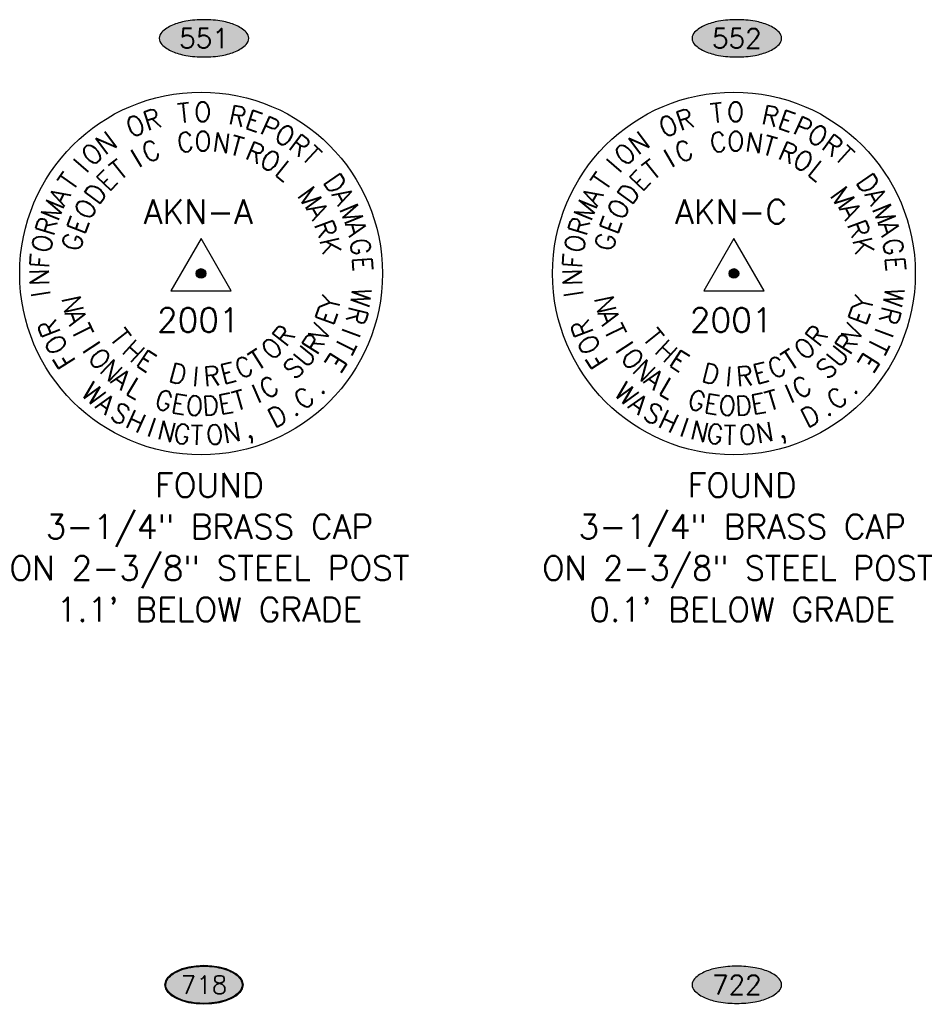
# Model space of a CAD drawing. Header units: feet. Extents: x 30669 to 99318, y 4696 to 26220.
# Tile 6 of 128: x 30669 to 32891, y 22124 to 24567. Entities that reach past the tile are written whole.
import ezdxf
from ezdxf.enums import TextEntityAlignment as Align

# ---------------------------------------------------------------- set-up
doc = ezdxf.new("R2010")
doc.units = ezdxf.units.FT
doc.header["$LTSCALE"] = 600
doc.header["$MEASUREMENT"] = 0
doc.layers.get('0').update_dxf_attribs({"linetype": 'CONTINUOUS'})
for name, color, linetype in [('EMASK', 155, 'CONTINUOUS'), ('ETRP', 2, 'CONTINUOUS'), ('ETRP-NUM', 2, 'CONTINUOUS')]:
    doc.layers.add(name, color=color, linetype=linetype)
doc.styles.add('L100', font='simplex', dxfattribs={"height": 60})
doc.styles.add('L80', font='simplex', dxfattribs={"height": 48})

# ---------------------------------------------------------------- blocks, each defined once
blk = doc.blocks.new('NUMOVAL')
at = {"layer": 'ETRP-NUM'}
h = blk.add_hatch(color=155, dxfattribs=at)
edge = h.paths.add_edge_path()
edge.add_spline(control_points=[(-21.12, 0), (-21.12, -1.01), (-20.81, -2.02), (-19.54, -4.01), (-18.58, -4.97), (-16.09, -6.72), (-14.56, -7.51), (-11.07, -8.82), (-9.11, -9.35), (-4.96, -10.07), (-2.77, -10.27), (1.63, -10.33), (3.84, -10.19), (8.06, -9.58), (10.07, -9.11), (13.7, -7.89), (15.32, -7.14), (18.01, -5.45), (19.07, -4.51), (20.43, -2.72), (20.83, -1.88), (21.19, -0.21), (21.15, 0.63), (20.65, 2.29), (20.18, 3.12), (18.81, 4.73), (17.9, 5.5), (15.71, 6.91), (14.42, 7.55), (11.56, 8.65), (9.98, 9.11), (6.63, 9.82), (4.86, 10.06), (0.54, 10.37), (-2.05, 10.33), (-7.03, 9.79), (-9.42, 9.29), (-13.69, 7.92), (-15.56, 7.04), (-18.19, 5.28), (-19.1, 4.46), (-20.43, 2.74), (-20.85, 1.86), (-21.09, 0.65), (-21.12, 0.32), (-21.12, 0)], knot_values=[0, 0, 0, 0, 0.308807, 0.308807, 0.617614, 0.617614, 0.926421, 0.926421, 1.235228, 1.235228, 1.544035, 1.544035, 1.852842, 1.852842, 2.161649, 2.161649, 2.470456, 2.470456, 2.779263, 2.779263, 3.0349, 3.0349, 3.290537, 3.290537, 3.546175, 3.546175, 3.801812, 3.801812, 4.057449, 4.057449, 4.313087, 4.313087, 4.568724, 4.568724, 4.926703, 4.926703, 5.284681, 5.284681, 5.64266, 5.64266, 5.913232, 5.913232, 6.183804, 6.183804, 6.283185, 6.283185, 6.283185, 6.283185], degree=3, periodic=0)
blk.add_ellipse((0, 0), major_axis=(-21.62, 0), ratio=0.499656)
at = {"layer": 'ETRP-NUM', "color": 155}
blk.add_open_spline([(-21.12, 0), (-21.12, -1.01), (-20.81, -2.02), (-19.54, -4.01), (-18.58, -4.97), (-16.09, -6.72), (-14.56, -7.51), (-11.07, -8.82), (-9.11, -9.35), (-4.96, -10.07), (-2.77, -10.27), (1.63, -10.33), (3.84, -10.19), (8.06, -9.58), (10.07, -9.11), (13.7, -7.89), (15.32, -7.14), (18.01, -5.45), (19.07, -4.51), (20.43, -2.72), (20.83, -1.88), (21.19, -0.21), (21.15, 0.63), (20.65, 2.29), (20.18, 3.12), (18.81, 4.73), (17.9, 5.5), (15.71, 6.91), (14.42, 7.55), (11.56, 8.65), (9.98, 9.11), (6.63, 9.82), (4.86, 10.06), (0.54, 10.37), (-2.05, 10.33), (-7.03, 9.79), (-9.42, 9.29), (-13.69, 7.92), (-15.56, 7.04), (-18.19, 5.28), (-19.1, 4.46), (-20.43, 2.74), (-20.85, 1.86), (-21.09, 0.65), (-21.12, 0.32), (-21.12, 0)], degree=3, knots=[0, 0, 0, 0, 0.308807, 0.308807, 0.617614, 0.617614, 0.926421, 0.926421, 1.235228, 1.235228, 1.544035, 1.544035, 1.852842, 1.852842, 2.161649, 2.161649, 2.470456, 2.470456, 2.779263, 2.779263, 3.0349, 3.0349, 3.290537, 3.290537, 3.546175, 3.546175, 3.801812, 3.801812, 4.057449, 4.057449, 4.313087, 4.313087, 4.568724, 4.568724, 4.926703, 4.926703, 5.284681, 5.284681, 5.64266, 5.64266, 5.913232, 5.913232, 6.183804, 6.183804, 6.283185, 6.283185, 6.283185, 6.283185], dxfattribs=at)
at = {"style": 'L100'}
blk.add_attdef('NUM', text='', height=10, dxfattribs=at).set_placement((0, 0), align=Align.MIDDLE_CENTER)
blk = doc.blocks.new('Ovalid')
at = {"layer": 'EMASK'}
h = blk.add_hatch(color=256, dxfattribs=at)
edge = h.paths.add_edge_path()
edge.add_arc((0.1493, 0), 0.0355, 0, 44.8308)
edge.add_arc((0.0788, -0.0701), 0.135, 44.8308, 67.3801)
edge.add_arc((0.0313, -0.184), 0.2583, 67.3801, 80.2078)
edge.add_arc((0, -0.3655), 0.4425, 80.2078, 90)
edge.add_arc((0, -0.3655), 0.4425, 90, 99.7922)
edge.add_arc((-0.0313, -0.184), 0.2583, 99.7922, 112.6199)
edge.add_arc((-0.0788, -0.0701), 0.135, 112.6199, 135.1692)
edge.add_arc((-0.1493, 0), 0.0355, 135.1692, 180)
edge.add_arc((-0.1493, 0), 0.0355, 180, 224.8308)
edge.add_arc((-0.0788, 0.0701), 0.135, 224.8308, 247.3801)
edge.add_arc((-0.0313, 0.184), 0.2583, 247.3801, 260.2078)
edge.add_arc((0, 0.3655), 0.4425, 260.2078, 270)
edge.add_arc((0, 0.3655), 0.4425, 270, 279.7922)
edge.add_arc((0.0313, 0.184), 0.2583, 279.7922, 292.6199)
edge.add_arc((0.0788, 0.0701), 0.135, 292.6199, 315.1692)
edge.add_arc((0.1493, 0), 0.0355, 315.1692, 360)
blk.add_lwpolyline([(0.1848, 0, 0.198145), (0.1745, 0.025, 0.098709), (0.1307, 0.0544, 0.05603), (0.0753, 0.0706, 0.042752), (0, 0.077, 0.042752), (-0.0753, 0.0706, 0.05603), (-0.1307, 0.0544, 0.098709), (-0.1745, 0.025, 0.198145), (-0.1848, 0, 0.198145), (-0.1745, -0.025, 0.098709), (-0.1307, -0.0544, 0.05603), (-0.0753, -0.0706, 0.042752), (0, -0.077, 0.042752), (0.0753, -0.0706, 0.05603), (0.1307, -0.0544, 0.098709), (0.1745, -0.025, 0.198145)], format="xyb", close=True)
at = {"style": 'L80'}
blk.add_attdef('ID', text='', height=0.08, dxfattribs=at).set_placement((0, 0), align=Align.MIDDLE)

msp = doc.modelspace()

# ---------------------------------------------------------------- linework, layer by layer
at = {"layer": 'EMASK', "const_width": 12, "flags": 128}
for points in [[(31112.8, 23937.3, 1), (31124.8, 23937.3, 1)], [(32434.8, 23937.3, 1), (32446.8, 23937.3, 1)]]:
    msp.add_lwpolyline(points, format="xyb", close=True, dxfattribs=at)
at = {"layer": 'ETRP'}
for p, q in [((31118.8, 24023.9), (31043.8, 23894)), ((31193.8, 23894), (31118.8, 24023.9)), ((32440.8, 24023.9), (32365.8, 23894)), ((32515.8, 23894), (32440.8, 24023.9)), ((31043.8, 23894), (31193.8, 23894)), ((32365.8, 23894), (32515.8, 23894))]:
    msp.add_line(p, q, dxfattribs=at)
for centre, radius in [((31118.8, 23937.3), 450), ((32440.8, 23937.3), 450), ((31118.8, 23937.3), 12), ((32440.8, 23937.3), 12)]:
    msp.add_circle(centre, radius, dxfattribs=at)

# ---------------------------------------------------------------- block references
for name, p, xscale, yscale, zscale, values in [('Ovalid', (31126.1, 24520.7), 600, 600, 600, {'ID': '551'}), ('Ovalid', (32448.1, 24520.7), 600, 600, 600, {'ID': '552'}), ('NUMOVAL', (31126.1, 22172.5), 4.478502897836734, 4.478502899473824, 4.478502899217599, {'NUM': '718'}), ('Ovalid', (32448.1, 22172.5), 600, 600, 600, {'ID': '722'})]:
    msp.add_blockref(name, p, dxfattribs=dict(at, xscale=xscale, yscale=yscale, zscale=zscale)).add_auto_attribs(values)

# ---------------------------------------------------------------- texts
at = {"layer": 'ETRP', "style": 'L100'}
for s, p in [('AKN-A', (31112.1, 24060.5)), ('AKN-C', (32434.1, 24060.5)), ('2001', (31112.1, 23792)), ('2001', (32434.1, 23792)), ('FOUND', (31139.5, 23382.1)), ('FOUND', (32461.5, 23382.1)), ('3-1/4" BRASS CAP', (31139.5, 23279.3)), ('3-1/4" BRASS CAP', (32461.5, 23279.3)), ('ON 2-3/8" STEEL POST', (31139.5, 23176.4)), ('ON 2-3/8" STEEL POST', (32461.5, 23176.4)), ("1.1' BELOW GRADE", (31139.5, 23073.6)), ("0.1' BELOW GRADE", (32461.5, 23073.6))]:
    msp.add_text(s, height=60, dxfattribs=at).set_placement(p, align=Align.CENTER)
at = {"layer": 'ETRP', "char_height": 48, "attachment_point": 1, "style": 'L80'}
for s, insert, width, rotation in [('\\Fsimplex.shx|c0;\\W0.9500000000;\\T1.0000000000;\\o\\lT', (31058.2, 24358.2), 71.657, 6.1428), ('\\Fsimplex.shx|c0;\\W0.9500000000;\\T1.0000000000;\\o\\lT', (32380.2, 24358.2), 71.657, 6.1428), ('\\Fsimplex.shx|c0;\\W0.9500000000;\\T1.0000000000;\\o\\lO', (30926.3, 24316.6), 76, 24.5712), ('\\Fsimplex.shx|c0;\\W0.9500000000;\\T1.0000000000;\\o\\lR', (30970.1, 24335.7), 71.657, 18.4284), ('\\Fsimplex.shx|c0;\\W0.9500000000;\\T1.0000000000;\\o\\lR', (31194.4, 24355.8), 71.657, 347.7144), ('\\Fsimplex.shx|c0;\\W0.9500000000;\\T1.0000000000;\\o\\lE', (31239.8, 24345), 69.486, 341.5716), ('\\Fsimplex.shx|c0;\\W0.9500000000;\\T1.0000000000;\\o\\lO', (32248.3, 24316.6), 76, 24.5712), ('\\Fsimplex.shx|c0;\\W0.9500000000;\\T1.0000000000;\\o\\lR', (32292.1, 24335.7), 71.657, 18.4284), ('\\Fsimplex.shx|c0;\\W0.9500000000;\\T1.0000000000;\\o\\lR', (32516.4, 24355.8), 71.657, 347.7144), ('\\Fsimplex.shx|c0;\\W0.9500000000;\\T1.0000000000;\\o\\lE', (32561.8, 24345), 69.486, 341.5716), ('\\Fsimplex.shx|c0;\\W0.9500000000;\\T1.0000000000;\\o\\lP', (31281.7, 24330.1), 71.657, 335.4288), ('\\Fsimplex.shx|c0;\\W0.9500000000;\\T1.0000000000;\\o\\lP', (32603.7, 24330.1), 71.657, 335.4288), ('\\Fsimplex.shx|c0;\\W0.9500000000;\\T1.0000000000;\\o\\lN', (30851.8, 24268.2), 71.657, 36.8568), ('\\Fsimplex.shx|c0;\\W0.9500000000;\\T1.0000000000;\\o\\lC', (31056.1, 24284.3), 73.829, 7.6019), ('\\Fsimplex.shx|c0;\\W0.9500000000;\\T1.0000000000;\\o\\lO', (31102.1, 24289.6), 76, 359.8981), ('\\Fsimplex.shx|c0;\\W0.9500000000;\\T1.0000000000;\\o\\lN', (31151.6, 24288.4), 71.657, 352.1942), ('\\Fsimplex.shx|c0;\\W0.9500000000;\\T1.0000000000;\\o\\lO', (31321, 24311.5), 76, 329.286), ('\\Fsimplex.shx|c0;\\W0.9500000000;\\T1.0000000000;\\o\\lR', (31361.6, 24286.5), 71.657, 323.1432), ('\\Fsimplex.shx|c0;\\W0.9500000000;\\T1.0000000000;\\o\\lN', (32173.8, 24268.2), 71.657, 36.8568), ('\\Fsimplex.shx|c0;\\W0.9500000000;\\T1.0000000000;\\o\\lC', (32378.1, 24284.3), 73.829, 7.6019), ('\\Fsimplex.shx|c0;\\W0.9500000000;\\T1.0000000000;\\o\\lO', (32424.1, 24289.6), 76, 359.8981), ('\\Fsimplex.shx|c0;\\W0.9500000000;\\T1.0000000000;\\o\\lN', (32473.6, 24288.4), 71.657, 352.1942), ('\\Fsimplex.shx|c0;\\W0.9500000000;\\T1.0000000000;\\o\\lO', (32643, 24311.5), 76, 329.286), ('\\Fsimplex.shx|c0;\\W0.9500000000;\\T1.0000000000;\\o\\lR', (32683.6, 24286.5), 71.657, 323.1432), ('\\Fsimplex.shx|c0;\\W0.9500000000;\\T1.0000000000;\\o\\lO', (30816.3, 24236.3), 76, 42.9996), ('\\Fsimplex.shx|c0;\\W0.9500000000;\\T1.0000000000;\\o\\lC', (30966.1, 24255.2), 73.829, 23.0096), ('\\Fsimplex.shx|c0;\\W0.9500000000;\\T1.0000000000;\\o\\lT', (31198.4, 24280.8), 71.657, 344.4904), ('\\Fsimplex.shx|c0;\\W0.9500000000;\\T1.0000000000;\\o\\lR', (31243.7, 24267.1), 71.657, 336.7865), ('\\Fsimplex.shx|c0;\\W0.9500000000;\\T1.0000000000;\\o\\lO', (32138.3, 24236.3), 76, 42.9996), ('\\Fsimplex.shx|c0;\\W0.9500000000;\\T1.0000000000;\\o\\lC', (32288.1, 24255.2), 73.829, 23.0096), ('\\Fsimplex.shx|c0;\\W0.9500000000;\\T1.0000000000;\\o\\lT', (32520.4, 24280.8), 71.657, 344.4904), ('\\Fsimplex.shx|c0;\\W0.9500000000;\\T1.0000000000;\\o\\lR', (32565.7, 24267.1), 71.657, 336.7865), ('\\Fsimplex.shx|c0;\\W0.9500000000;\\T1.0000000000;\\o\\lI', (30938.9, 24240.2), 41.257, 30.7135), ('\\Fsimplex.shx|c0;\\W0.9500000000;\\T1.0000000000;\\o\\lO', (31285, 24248.5), 76, 329.0826), ('\\Fsimplex.shx|c0;\\W0.9500000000;\\T1.0000000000;\\o\\lT', (31397.6, 24258.5), 71.657, 317.0004), ('\\Fsimplex.shx|c0;\\W0.9500000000;\\T1.0000000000;\\o\\lI', (32260.9, 24240.2), 41.257, 30.7135), ('\\Fsimplex.shx|c0;\\W0.9500000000;\\T1.0000000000;\\o\\lO', (32607, 24248.5), 76, 329.0826), ('\\Fsimplex.shx|c0;\\W0.9500000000;\\T1.0000000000;\\o\\lT', (32719.6, 24258.5), 71.657, 317.0004), ('\\Fsimplex.shx|c0;\\W0.9500000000;\\T1.0000000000;\\o\\lI', (30797.4, 24215.3), 41.257, 49.1424), ('\\Fsimplex.shx|c0;\\W0.9500000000;\\T1.0000000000;\\o\\lT', (30888, 24203.9), 71.657, 38.4173), ('\\Fsimplex.shx|c0;\\W0.9500000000;\\T1.0000000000;\\o\\lL', (31328.6, 24220.7), 67.314, 321.3788), ('\\Fsimplex.shx|c0;\\W0.9500000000;\\T1.0000000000;\\o\\lI', (32119.4, 24215.3), 41.257, 49.1424), ('\\Fsimplex.shx|c0;\\W0.9500000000;\\T1.0000000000;\\o\\lT', (32210, 24203.9), 71.657, 38.4173), ('\\Fsimplex.shx|c0;\\W0.9500000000;\\T1.0000000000;\\o\\lL', (32650.6, 24220.7), 67.314, 321.3788), ('\\Fsimplex.shx|c0;\\W0.9500000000;\\T1.0000000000;\\o\\lT', (30760.8, 24166.8), 71.657, 55.2852), ('\\Fsimplex.shx|c0;\\W0.9500000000;\\T1.0000000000;\\o\\lE', (30855.1, 24171.3), 69.486, 46.1212), ('\\Fsimplex.shx|c0;\\W0.9500000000;\\T1.0000000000;\\o\\lD', (31459.5, 24191.8), 71.657, 304.7148), ('\\Fsimplex.shx|c0;\\W0.9500000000;\\T1.0000000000;\\o\\lT', (32082.8, 24166.8), 71.657, 55.2852), ('\\Fsimplex.shx|c0;\\W0.9500000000;\\T1.0000000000;\\o\\lE', (32177.1, 24171.3), 69.486, 46.1212), ('\\Fsimplex.shx|c0;\\W0.9500000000;\\T1.0000000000;\\o\\lD', (32781.5, 24191.8), 71.657, 304.7148), ('\\Fsimplex.shx|c0;\\W0.9500000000;\\T1.0000000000;\\o\\lA', (30737.3, 24125.3), 76, 61.428), ('\\Fsimplex.shx|c0;\\W0.9500000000;\\T1.0000000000;\\o\\lD', (30825.5, 24133), 71.657, 53.8251), ('\\Fsimplex.shx|c0;\\W0.9500000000;\\T1.0000000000;\\o\\lM', (31393.8, 24158.3), 76, 305.9711), ('\\Fsimplex.shx|c0;\\W0.9500000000;\\T1.0000000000;\\o\\lA', (31483.8, 24155.8), 76, 298.572), ('\\Fsimplex.shx|c0;\\W0.9500000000;\\T1.0000000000;\\o\\lA', (32059.3, 24125.3), 76, 61.428), ('\\Fsimplex.shx|c0;\\W0.9500000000;\\T1.0000000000;\\o\\lD', (32147.5, 24133), 71.657, 53.8251), ('\\Fsimplex.shx|c0;\\W0.9500000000;\\T1.0000000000;\\o\\lM', (32715.8, 24158.3), 76, 305.9711), ('\\Fsimplex.shx|c0;\\W0.9500000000;\\T1.0000000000;\\o\\lA', (32805.8, 24155.8), 76, 298.572), ('\\Fsimplex.shx|c0;\\W0.9500000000;\\T1.0000000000;\\o\\lM', (30719.4, 24083.4), 76, 67.5708), ('\\Fsimplex.shx|c0;\\W0.9500000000;\\T1.0000000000;\\o\\lO', (30800.9, 24090), 76, 61.5289), ('\\Fsimplex.shx|c0;\\W0.9500000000;\\T1.0000000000;\\o\\lM', (32041.4, 24083.4), 76, 67.5708), ('\\Fsimplex.shx|c0;\\W0.9500000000;\\T1.0000000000;\\o\\lO', (32122.9, 24090), 76, 61.5289), ('\\Fsimplex.shx|c0;\\W0.9500000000;\\T1.0000000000;\\o\\lA', (31420.9, 24119.4), 76, 298.2672), ('\\Fsimplex.shx|c0;\\W0.9500000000;\\T1.0000000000;\\o\\lM', (31505.1, 24115.5), 76, 292.4292), ('\\Fsimplex.shx|c0;\\W0.9500000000;\\T1.0000000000;\\o\\lA', (32742.9, 24119.4), 76, 298.2672), ('\\Fsimplex.shx|c0;\\W0.9500000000;\\T1.0000000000;\\o\\lM', (32827.1, 24115.5), 76, 292.4292), ('\\Fsimplex.shx|c0;\\W0.9500000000;\\T1.0000000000;\\o\\lR', (30706.6, 24041.9), 71.657, 73.7136), ('\\Fsimplex.shx|c0;\\W0.9500000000;\\T1.0000000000;\\o\\lE', (30784.4, 24049), 69.486, 69.2328), ('\\Fsimplex.shx|c0;\\W0.9500000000;\\T1.0000000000;\\o\\lR', (31443.4, 24075.3), 71.657, 290.5634), ('\\Fsimplex.shx|c0;\\W0.9500000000;\\T1.0000000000;\\o\\lR', (32028.6, 24041.9), 71.657, 73.7136), ('\\Fsimplex.shx|c0;\\W0.9500000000;\\T1.0000000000;\\o\\lE', (32106.4, 24049), 69.486, 69.2328), ('\\Fsimplex.shx|c0;\\W0.9500000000;\\T1.0000000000;\\o\\lR', (32765.4, 24075.3), 71.657, 290.5634), ('\\Fsimplex.shx|c0;\\W0.9500000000;\\T1.0000000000;\\o\\lA', (31521.9, 24073.1), 76, 286.2864), ('\\Fsimplex.shx|c0;\\W0.9500000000;\\T1.0000000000;\\o\\lA', (32843.9, 24073.1), 76, 286.2864), ('\\Fsimplex.shx|c0;\\W0.9500000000;\\T1.0000000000;\\o\\lO', (30697.4, 23995), 76, 79.8564), ('\\Fsimplex.shx|c0;\\W0.9500000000;\\T1.0000000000;\\o\\lG', (30772, 24001.1), 73.829, 76.9366), ('\\Fsimplex.shx|c0;\\W0.9500000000;\\T1.0000000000;\\o\\lK', (31458.9, 24030.5), 71.657, 282.8595), ('\\Fsimplex.shx|c0;\\W0.9500000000;\\T1.0000000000;\\o\\lG', (31534.3, 24028.2), 73.829, 280.1436), ('\\Fsimplex.shx|c0;\\W0.9500000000;\\T1.0000000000;\\o\\lO', (32019.4, 23995), 76, 79.8564), ('\\Fsimplex.shx|c0;\\W0.9500000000;\\T1.0000000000;\\o\\lG', (32094, 24001.1), 73.829, 76.9366), ('\\Fsimplex.shx|c0;\\W0.9500000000;\\T1.0000000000;\\o\\lK', (32780.9, 24030.5), 71.657, 282.8595), ('\\Fsimplex.shx|c0;\\W0.9500000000;\\T1.0000000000;\\o\\lG', (32856.3, 24028.2), 73.829, 280.1436), ('\\Fsimplex.shx|c0;\\W0.9500000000;\\T1.0000000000;\\o\\lF', (30693.9, 23952.9), 69.486, 85.9992), ('\\Fsimplex.shx|c0;\\W0.9500000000;\\T1.0000000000;\\o\\lE', (31541.8, 23981), 69.486, 274.0008), ('\\Fsimplex.shx|c0;\\W0.9500000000;\\T1.0000000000;\\o\\lF', (32015.9, 23952.9), 69.486, 85.9992), ('\\Fsimplex.shx|c0;\\W0.9500000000;\\T1.0000000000;\\o\\lE', (32863.8, 23981), 69.486, 274.0008), ('\\Fsimplex.shx|c0;\\W0.9500000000;\\T1.0000000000;\\o\\lN', (30694.7, 23906.2), 71.657, 92.142), ('\\Fsimplex.shx|c0;\\W0.9500000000;\\T1.0000000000;\\o\\lN', (32016.7, 23906.2), 71.657, 92.142), ('\\Fsimplex.shx|c0;\\W0.9500000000;\\T1.0000000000;\\o\\lI', (30698.3, 23876), 41.257, 98.2848), ('\\Fsimplex.shx|c0;\\W0.9500000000;\\T1.0000000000;\\o\\lW', (31542.5, 23897.5), 84.686, 261.7152), ('\\Fsimplex.shx|c0;\\W0.9500000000;\\T1.0000000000;\\o\\lI', (32020.3, 23876), 41.257, 98.2848), ('\\Fsimplex.shx|c0;\\W0.9500000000;\\T1.0000000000;\\o\\lW', (32864.5, 23897.5), 84.686, 261.7152), ('\\Fsimplex.shx|c0;\\W0.9500000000;\\T1.0000000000;\\o\\lN', (30818.4, 23886.4), 71.657, 282.4704), ('\\Fsimplex.shx|c0;\\W0.9500000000;\\T1.0000000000;\\o\\lY', (31411.7, 23852.8), 76, 77.1772), ('\\Fsimplex.shx|c0;\\W0.9500000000;\\T1.0000000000;\\o\\lN', (32140.4, 23886.4), 71.657, 282.4704), ('\\Fsimplex.shx|c0;\\W0.9500000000;\\T1.0000000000;\\o\\lY', (32733.7, 23852.8), 76, 77.1772), ('\\Fsimplex.shx|c0;\\W0.9500000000;\\T1.0000000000;\\o\\lE', (31400.9, 23822.2), 69.486, 70.4508), ('\\Fsimplex.shx|c0;\\W0.9500000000;\\T1.0000000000;\\o\\lR', (31534.2, 23846.1), 71.657, 255.5725), ('\\Fsimplex.shx|c0;\\W0.9500000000;\\T1.0000000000;\\o\\lE', (32722.9, 23822.2), 69.486, 70.4508), ('\\Fsimplex.shx|c0;\\W0.9500000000;\\T1.0000000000;\\o\\lR', (32856.2, 23846.1), 71.657, 255.5725), ('\\Fsimplex.shx|c0;\\W0.9500000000;\\T1.0000000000;\\o\\lR', (30726.3, 23773.7), 71.657, 110.5703), ('\\Fsimplex.shx|c0;\\W0.9500000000;\\T1.0000000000;\\o\\lA', (30825.7, 23853.6), 76, 289.1968), ('\\Fsimplex.shx|c0;\\W0.9500000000;\\T1.0000000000;\\o\\lV', (31384, 23787), 76, 63.7244), ('\\Fsimplex.shx|c0;\\W0.9500000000;\\T1.0000000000;\\o\\lR', (32048.3, 23773.7), 71.657, 110.5703), ('\\Fsimplex.shx|c0;\\W0.9500000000;\\T1.0000000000;\\o\\lA', (32147.7, 23853.6), 76, 289.1968), ('\\Fsimplex.shx|c0;\\W0.9500000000;\\T1.0000000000;\\o\\lV', (32706, 23787), 76, 63.7244), ('\\Fsimplex.shx|c0;\\W0.9500000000;\\T1.0000000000;\\o\\lT', (30838.5, 23817.9), 71.657, 295.9232), ('\\Fsimplex.shx|c0;\\W0.9500000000;\\T1.0000000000;\\o\\lT', (30927.3, 23806.3), 71.657, 308.1123), ('\\Fsimplex.shx|c0;\\W0.9500000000;\\T1.0000000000;\\o\\lR', (31291.6, 23782.4), 71.657, 51.8877), ('\\Fsimplex.shx|c0;\\W0.9500000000;\\T1.0000000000;\\o\\lI', (31516.7, 23788), 41.257, 249.4297), ('\\Fsimplex.shx|c0;\\W0.9500000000;\\T1.0000000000;\\o\\lT', (32160.5, 23817.9), 71.657, 295.9232), ('\\Fsimplex.shx|c0;\\W0.9500000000;\\T1.0000000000;\\o\\lT', (32249.3, 23806.3), 71.657, 308.1123), ('\\Fsimplex.shx|c0;\\W0.9500000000;\\T1.0000000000;\\o\\lR', (32613.6, 23782.4), 71.657, 51.8877), ('\\Fsimplex.shx|c0;\\W0.9500000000;\\T1.0000000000;\\o\\lI', (32838.7, 23788), 41.257, 249.4297), ('\\Fsimplex.shx|c0;\\W0.9500000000;\\T1.0000000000;\\o\\lO', (30747, 23730.7), 76, 116.7131), ('\\Fsimplex.shx|c0;\\W0.9500000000;\\T1.0000000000;\\o\\lH', (30951.3, 23776.7), 71.657, 317.5464), ('\\Fsimplex.shx|c0;\\W0.9500000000;\\T1.0000000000;\\o\\lO', (31262.3, 23754.7), 76, 42.4536), ('\\Fsimplex.shx|c0;\\W0.9500000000;\\T1.0000000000;\\o\\lR', (31365.8, 23758.8), 71.657, 56.998), ('\\Fsimplex.shx|c0;\\W0.9500000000;\\T1.0000000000;\\o\\lO', (32069, 23730.7), 76, 116.7131), ('\\Fsimplex.shx|c0;\\W0.9500000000;\\T1.0000000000;\\o\\lH', (32273.3, 23776.7), 71.657, 317.5464), ('\\Fsimplex.shx|c0;\\W0.9500000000;\\T1.0000000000;\\o\\lO', (32584.3, 23754.7), 76, 42.4536), ('\\Fsimplex.shx|c0;\\W0.9500000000;\\T1.0000000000;\\o\\lR', (32687.8, 23758.8), 71.657, 56.998), ('\\Fsimplex.shx|c0;\\W0.9500000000;\\T1.0000000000;\\o\\lI', (30862.6, 23773.1), 41.257, 302.6496), ('\\Fsimplex.shx|c0;\\W0.9500000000;\\T1.0000000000;\\o\\lO', (30872.6, 23757.7), 76, 309.376), ('\\Fsimplex.shx|c0;\\W0.9500000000;\\T1.0000000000;\\o\\lE', (30980.8, 23750.8), 69.486, 326.9806), ('\\Fsimplex.shx|c0;\\W0.9500000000;\\T1.0000000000;\\o\\lT', (31232.3, 23734.9), 71.657, 33.0194), ('\\Fsimplex.shx|c0;\\W0.9500000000;\\T1.0000000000;\\o\\lU', (31343.2, 23731.1), 71.657, 50.2717), ('\\Fsimplex.shx|c0;\\W0.9500000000;\\T1.0000000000;\\o\\lT', (31505.3, 23759.8), 71.657, 243.2869), ('\\Fsimplex.shx|c0;\\W0.9500000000;\\T1.0000000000;\\o\\lI', (32184.6, 23773.1), 41.257, 302.6496), ('\\Fsimplex.shx|c0;\\W0.9500000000;\\T1.0000000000;\\o\\lO', (32194.6, 23757.7), 76, 309.376), ('\\Fsimplex.shx|c0;\\W0.9500000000;\\T1.0000000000;\\o\\lE', (32302.8, 23750.8), 69.486, 326.9806), ('\\Fsimplex.shx|c0;\\W0.9500000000;\\T1.0000000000;\\o\\lT', (32554.3, 23734.9), 71.657, 33.0194), ('\\Fsimplex.shx|c0;\\W0.9500000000;\\T1.0000000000;\\o\\lU', (32665.2, 23731.1), 71.657, 50.2717), ('\\Fsimplex.shx|c0;\\W0.9500000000;\\T1.0000000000;\\o\\lT', (32827.3, 23759.8), 71.657, 243.2869), ('\\Fsimplex.shx|c0;\\W0.9500000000;\\T1.0000000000;\\o\\lF', (30769.5, 23694.9), 69.486, 122.8559), ('\\Fsimplex.shx|c0;\\W0.9500000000;\\T1.0000000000;\\o\\lN', (30896.9, 23728.5), 71.657, 316.1023), ('\\Fsimplex.shx|c0;\\W0.9500000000;\\T1.0000000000;\\o\\lC', (31196.6, 23718.6), 73.829, 23.5853), ('\\Fsimplex.shx|c0;\\W0.9500000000;\\T1.0000000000;\\o\\lS', (31317.5, 23706.2), 71.657, 43.5453), ('\\Fsimplex.shx|c0;\\W0.9500000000;\\T1.0000000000;\\o\\lE', (31483.5, 23718.6), 69.486, 237.1441), ('\\Fsimplex.shx|c0;\\W0.9500000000;\\T1.0000000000;\\o\\lF', (32091.5, 23694.9), 69.486, 122.8559), ('\\Fsimplex.shx|c0;\\W0.9500000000;\\T1.0000000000;\\o\\lN', (32218.9, 23728.5), 71.657, 316.1023), ('\\Fsimplex.shx|c0;\\W0.9500000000;\\T1.0000000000;\\o\\lC', (32518.6, 23718.6), 73.829, 23.5853), ('\\Fsimplex.shx|c0;\\W0.9500000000;\\T1.0000000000;\\o\\lS', (32639.5, 23706.2), 71.657, 43.5453), ('\\Fsimplex.shx|c0;\\W0.9500000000;\\T1.0000000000;\\o\\lE', (32805.5, 23718.6), 69.486, 237.1441), ('\\Fsimplex.shx|c0;\\W0.9500000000;\\T1.0000000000;\\o\\lD', (31047.5, 23716.5), 71.657, 345.8488), ('\\Fsimplex.shx|c0;\\W0.9500000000;\\T1.0000000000;\\o\\lI', (31099.8, 23706.5), 41.257, 355.2829), ('\\Fsimplex.shx|c0;\\W0.9500000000;\\T1.0000000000;\\o\\lR', (31122.7, 23705.3), 71.657, 4.7171), ('\\Fsimplex.shx|c0;\\W0.9500000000;\\T1.0000000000;\\o\\lE', (31161.8, 23709.3), 69.486, 14.1512), ('\\Fsimplex.shx|c0;\\W0.9500000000;\\T1.0000000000;\\o\\lD', (32369.5, 23716.5), 71.657, 345.8488), ('\\Fsimplex.shx|c0;\\W0.9500000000;\\T1.0000000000;\\o\\lI', (32421.8, 23706.5), 41.257, 355.2829), ('\\Fsimplex.shx|c0;\\W0.9500000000;\\T1.0000000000;\\o\\lR', (32444.7, 23705.3), 71.657, 4.7171), ('\\Fsimplex.shx|c0;\\W0.9500000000;\\T1.0000000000;\\o\\lE', (32483.8, 23709.3), 69.486, 14.1512), ('\\Fsimplex.shx|c0;\\W0.9500000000;\\T1.0000000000;\\o\\lA', (30921.1, 23705.3), 76, 322.8287), ('\\Fsimplex.shx|c0;\\W0.9500000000;\\T1.0000000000;\\o\\lL', (30953.4, 23681.5), 67.314, 329.5551), ('\\Fsimplex.shx|c0;\\W0.9500000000;\\T1.0000000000;\\o\\lC', (31257.3, 23665.8), 73.829, 30.0925), ('\\Fsimplex.shx|c0;\\W0.9500000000;\\T1.0000000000;\\o\\lA', (32243.1, 23705.3), 76, 322.8287), ('\\Fsimplex.shx|c0;\\W0.9500000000;\\T1.0000000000;\\o\\lL', (32275.4, 23681.5), 67.314, 329.5551), ('\\Fsimplex.shx|c0;\\W0.9500000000;\\T1.0000000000;\\o\\lC', (32579.3, 23665.8), 73.829, 30.0925), ('\\Fsimplex.shx|c0;\\W0.9500000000;\\T1.0000000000;\\o\\lW', (30850.1, 23672), 84.686, 317.9248), ('\\Fsimplex.shx|c0;\\W0.9500000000;\\T1.0000000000;\\o\\lG', (31014.3, 23651), 73.829, 343.0079), ('\\Fsimplex.shx|c0;\\W0.9500000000;\\T1.0000000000;\\o\\lT', (31191.4, 23641.4), 71.657, 16.6398), ('\\Fsimplex.shx|c0;\\W0.9500000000;\\T1.0000000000;\\o\\lI', (31239.5, 23657.9), 41.257, 23.3661), ('\\Fsimplex.shx|c0;\\W0.9500000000;\\T1.0000000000;\\o\\lC', (31343, 23633.7), 73.829, 38.9218), ('\\Fsimplex.shx|c0;\\W0.9500000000;\\T1.0000000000;\\o\\l.', (31382.5, 23667.8), 45.6, 44.7073), ('\\Fsimplex.shx|c0;\\W0.9500000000;\\T1.0000000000;\\o\\lW', (32172.1, 23672), 84.686, 317.9248), ('\\Fsimplex.shx|c0;\\W0.9500000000;\\T1.0000000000;\\o\\lG', (32336.3, 23651), 73.829, 343.0079), ('\\Fsimplex.shx|c0;\\W0.9500000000;\\T1.0000000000;\\o\\lT', (32513.4, 23641.4), 71.657, 16.6398), ('\\Fsimplex.shx|c0;\\W0.9500000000;\\T1.0000000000;\\o\\lI', (32561.5, 23657.9), 41.257, 23.3661), ('\\Fsimplex.shx|c0;\\W0.9500000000;\\T1.0000000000;\\o\\lC', (32665, 23633.7), 73.829, 38.9218), ('\\Fsimplex.shx|c0;\\W0.9500000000;\\T1.0000000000;\\o\\l.', (32704.5, 23667.8), 45.6, 44.7073), ('\\Fsimplex.shx|c0;\\W0.9500000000;\\T1.0000000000;\\o\\lA', (30881.7, 23643.7), 76, 323.7103), ('\\Fsimplex.shx|c0;\\W0.9500000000;\\T1.0000000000;\\o\\lE', (31050.7, 23640.4), 69.486, 349.7342), ('\\Fsimplex.shx|c0;\\W0.9500000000;\\T1.0000000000;\\o\\lO', (31082.7, 23634.6), 76, 356.4606), ('\\Fsimplex.shx|c0;\\W0.9500000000;\\T1.0000000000;\\o\\lD', (31120.6, 23632.6), 71.657, 3.187), ('\\Fsimplex.shx|c0;\\W0.9500000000;\\T1.0000000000;\\o\\lE', (31157.3, 23635.1), 69.486, 9.9134), ('\\Fsimplex.shx|c0;\\W0.9500000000;\\T1.0000000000;\\o\\lA', (32203.7, 23643.7), 76, 323.7103), ('\\Fsimplex.shx|c0;\\W0.9500000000;\\T1.0000000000;\\o\\lE', (32372.7, 23640.4), 69.486, 349.7342), ('\\Fsimplex.shx|c0;\\W0.9500000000;\\T1.0000000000;\\o\\lO', (32404.7, 23634.6), 76, 356.4606), ('\\Fsimplex.shx|c0;\\W0.9500000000;\\T1.0000000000;\\o\\lD', (32442.6, 23632.6), 71.657, 3.187), ('\\Fsimplex.shx|c0;\\W0.9500000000;\\T1.0000000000;\\o\\lE', (32479.3, 23635.1), 69.486, 9.9134), ('\\Fsimplex.shx|c0;\\W0.9500000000;\\T1.0000000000;\\o\\lS', (30914.4, 23620.2), 71.657, 329.4958), ('\\Fsimplex.shx|c0;\\W0.9500000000;\\T1.0000000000;\\o\\lH', (30947.4, 23601.2), 71.657, 335.2813), ('\\Fsimplex.shx|c0;\\W0.9500000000;\\T1.0000000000;\\o\\lD', (31278.5, 23595.4), 71.657, 27.3508), ('\\Fsimplex.shx|c0;\\W0.9500000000;\\T1.0000000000;\\o\\lS', (32236.4, 23620.2), 71.657, 329.4958), ('\\Fsimplex.shx|c0;\\W0.9500000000;\\T1.0000000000;\\o\\lH', (32269.4, 23601.2), 71.657, 335.2813), ('\\Fsimplex.shx|c0;\\W0.9500000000;\\T1.0000000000;\\o\\lD', (32600.5, 23595.4), 71.657, 27.3508), ('\\Fsimplex.shx|c0;\\W0.9500000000;\\T1.0000000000;\\o\\lI', (30996.5, 23580.7), 41.257, 341.0668), ('\\Fsimplex.shx|c0;\\W0.9500000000;\\T1.0000000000;\\o\\l.', (31323.1, 23620.4), 45.6, 33.1363), ('\\Fsimplex.shx|c0;\\W0.9500000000;\\T1.0000000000;\\o\\lI', (32318.5, 23580.7), 41.257, 341.0668), ('\\Fsimplex.shx|c0;\\W0.9500000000;\\T1.0000000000;\\o\\l.', (32645.1, 23620.4), 45.6, 33.1363), ('\\Fsimplex.shx|c0;\\W0.9500000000;\\T1.0000000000;\\o\\lN', (31018.3, 23573.6), 71.657, 346.8523), ('\\Fsimplex.shx|c0;\\W0.9500000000;\\T1.0000000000;\\o\\lG', (31054.4, 23565.5), 73.829, 352.6378), ('\\Fsimplex.shx|c0;\\W0.9500000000;\\T1.0000000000;\\o\\lT', (31093.3, 23560.8), 71.657, 358.4233), ('\\Fsimplex.shx|c0;\\W0.9500000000;\\T1.0000000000;\\o\\lO', (31129.2, 23560), 76, 4.2088), ('\\Fsimplex.shx|c0;\\W0.9500000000;\\T1.0000000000;\\o\\lN', (31169.3, 23563.4), 71.657, 9.9943), ('\\Fsimplex.shx|c0;\\W0.9500000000;\\T1.0000000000;\\o\\lN', (32340.3, 23573.6), 71.657, 346.8523), ('\\Fsimplex.shx|c0;\\W0.9500000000;\\T1.0000000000;\\o\\lG', (32376.4, 23565.5), 73.829, 352.6378), ('\\Fsimplex.shx|c0;\\W0.9500000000;\\T1.0000000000;\\o\\lT', (32415.3, 23560.8), 71.657, 358.4233), ('\\Fsimplex.shx|c0;\\W0.9500000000;\\T1.0000000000;\\o\\lO', (32451.2, 23560), 76, 4.2088), ('\\Fsimplex.shx|c0;\\W0.9500000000;\\T1.0000000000;\\o\\lN', (32491.3, 23563.4), 71.657, 9.9943), ('\\Fsimplex.shx|c0;\\W0.9500000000;\\T1.0000000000;\\o\\l,', (31219.3, 23573.9), 45.6, 15.7798), ('\\Fsimplex.shx|c0;\\W0.9500000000;\\T1.0000000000;\\o\\l,', (32541.3, 23573.9), 45.6, 15.7798)]:
    msp.add_mtext(s, dxfattribs=dict(at, insert=insert, width=width, rotation=rotation))
at = {"layer": 'ETRP', "char_height": 48, "width": 76, "attachment_point": 1, "style": 'L80'}
for insert in [(31101.5, 24362.3), (32423.5, 24362.3)]:
    msp.add_mtext('\\Fsimplex.shx|c0;\\W0.9500000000;\\T1.0000000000;\\o\\lO', dxfattribs=dict(at, insert=insert))

doc.saveas('drawing.dxf')
